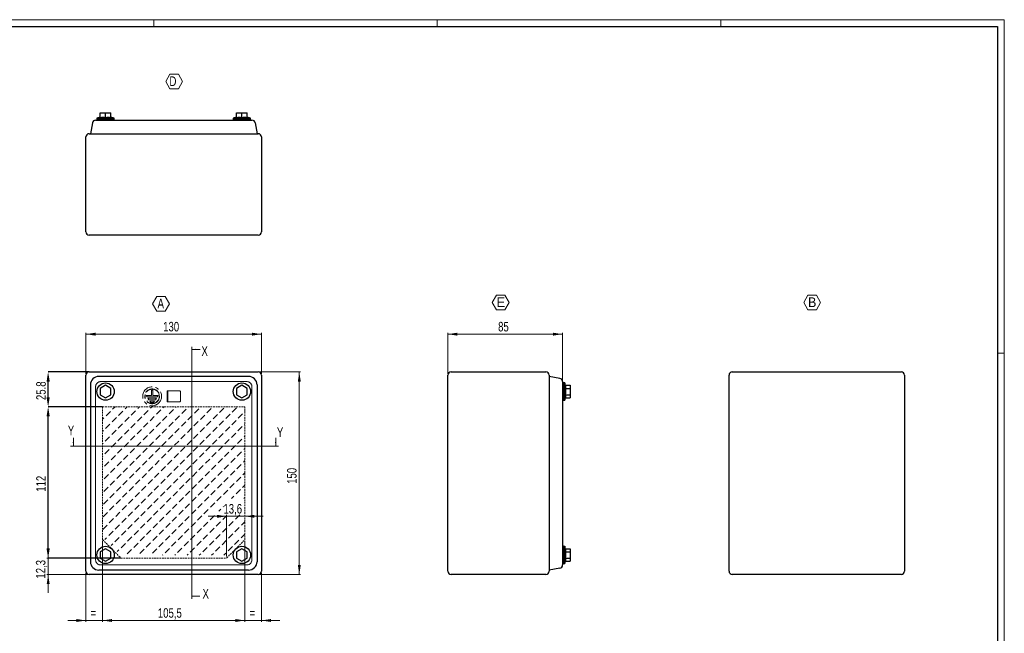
# Model space of a CAD drawing. Header units: millimetres. Extents: x 0 to 1189, y 0 to 841.
# Tile 3 of 3: x 460 to 1189, y 387 to 841. Entities that reach past the tile are written whole.
import ezdxf

# ---------------------------------------------------------------- set-up
doc = ezdxf.new("R2010")
doc.units = ezdxf.units.MM
doc.header["$PDSIZE"] = -1
doc.linetypes.add('CENTERX2', pattern=[20.32, 12.7, -2.54, 2.54, -2.54])
doc.linetypes.add('HIDDEN', pattern=[1.905, 1.27, -0.635])
doc.styles.add('SLDTEXTSTYLE0', font='TXT', dxfattribs={"width": 0.75})
doc.styles.add('SLDTEXTSTYLE5', font='TXT', dxfattribs={"width": 0.749988})
doc.styles.add('SLDTEXTSTYLE6', font='TXT', dxfattribs={"width": 1.034399})
doc.styles.add('SLDTEXTSTYLE7', font='TXT', dxfattribs={"width": 0.965439})
doc.dimstyles.new('SLDDIMSTYLE0', dxfattribs={"dimtxt": 7.055556, "dimasz": 7.055556, "dimexe": 0, "dimexo": 0.0625, "dimgap": 1.763889, "dimtad": 1, "dimdec": 1, "dimrnd": 1e-09, "dimzin": 12, "dimdsep": 46, "dimtxsty": 'SLDTEXTSTYLE0', "dimsah": 1, "dimcen": 0.09, "dimadec": 0, "dimazin": 3, "dimtfac": 1, "dimtdec": 1, "dimtmove": 0, "dimatfit": 0, "dimfxl": 1, "dimfrac": 2, "dimtolj": 1, "dimtzin": 12, "dimarcsym": 0})
doc.dimstyles.new('SLDDIMSTYLE1', dxfattribs={"dimtxt": 7.055556, "dimasz": 7.055556, "dimexe": 0, "dimexo": 0.0625, "dimgap": 1.763889, "dimtad": 1, "dimrnd": 1e-09, "dimzin": 12, "dimdsep": 46, "dimtxsty": 'SLDTEXTSTYLE0', "dimsah": 1, "dimcen": 0.09, "dimadec": 0, "dimazin": 3, "dimtfac": 1, "dimtofl": 0, "dimtmove": 0, "dimatfit": 3, "dimfxl": 1, "dimfrac": 2, "dimtolj": 1, "dimtzin": 12, "dimarcsym": 0})
doc.dimstyles.new('SLDDIMSTYLE2', dxfattribs={"dimtxt": 7.055556, "dimasz": 7.055556, "dimexe": 0, "dimexo": 0.0625, "dimgap": 1.763889, "dimtad": 1, "dimdec": 1, "dimrnd": 1e-09, "dimzin": 12, "dimdsep": 46, "dimtxsty": 'SLDTEXTSTYLE0', "dimsah": 1, "dimcen": 0.09, "dimadec": 0, "dimazin": 3, "dimtfac": 1, "dimtdec": 1, "dimtofl": 0, "dimtmove": 0, "dimatfit": 3, "dimfxl": 1, "dimfrac": 2, "dimtolj": 1, "dimtzin": 12, "dimarcsym": 0})
doc.dimstyles.new('SLDDIMSTYLE3', dxfattribs={"dimtxt": 7.055556, "dimasz": 7.055556, "dimexe": 0, "dimexo": 0.0625, "dimgap": 1.763889, "dimtad": 1, "dimrnd": 1e-09, "dimzin": 12, "dimdsep": 46, "dimtxsty": 'SLDTEXTSTYLE0', "dimsah": 1, "dimcen": 0.09, "dimadec": 0, "dimazin": 3, "dimtfac": 1, "dimtmove": 0, "dimatfit": 0, "dimfxl": 1, "dimfrac": 2, "dimtolj": 1, "dimtzin": 12, "dimarcsym": 0})

# ---------------------------------------------------------------- blocks, each defined once
blk = doc.blocks.new('SW_HATCH_0')
at = {"color": 0, "linetype": 'Continuous', "lineweight": 0}
for p, q in [((0, 0), (0.21, 0.21)), ((7.39, -1.68), (9.29, 0.21)), ((16.74, -1.4), (18.36, 0.21)), ((26.09, -1.13), (27.43, 0.21)), ((35.43, -0.85), (36.5, 0.21)), ((44.78, -0.58), (45.57, 0.21)), ((54.13, -0.3), (54.64, 0.21)), ((63.47, -0.03), (63.71, 0.21)), ((2.58, -6.49), (5.79, -3.28)), ((11.93, -6.21), (15.14, -3.01)), ((21.28, -5.94), (24.48, -2.73)), ((25.81, -10.47), (29.02, -7.27)), ((30.62, -5.66), (33.83, -2.46)), ((35.16, -10.2), (38.36, -6.99)), ((39.97, -5.39), (43.18, -2.18)), ((44.5, -9.92), (47.71, -6.72)), ((49.31, -5.11), (52.52, -1.91)), ((53.85, -9.65), (57.06, -6.44)), ((58.66, -4.84), (61.87, -1.63)), ((63.2, -9.37), (66.4, -6.17)), ((68.01, -4.56), (71.22, -1.36)), ((72.54, -9.1), (75.75, -5.89)), ((77.35, -4.29), (80.56, -1.08)), ((81.89, -8.82), (85.1, -5.62)), ((86.7, -4.01), (89.91, -0.81)), ((91.24, -8.55), (94.44, -5.34)), ((96.05, -3.74), (99.25, -0.53)), ((100.58, -8.27), (103.79, -5.07)), ((105.39, -3.46), (105.5, -3.36)), ((0, -9.07), (0.98, -8.09)), ((2.31, -15.84), (5.51, -12.63)), ((7.12, -11.03), (10.32, -7.82)), ((11.65, -15.56), (14.86, -12.35)), ((16.46, -10.75), (19.67, -7.54)), ((21, -15.29), (24.21, -12.08)), ((30.35, -15.01), (33.55, -11.8)), ((39.69, -14.74), (42.9, -11.53)), ((49.04, -14.46), (52.25, -11.25)), ((58.39, -14.19), (61.59, -10.98)), ((67.73, -13.91), (70.94, -10.7)), ((77.08, -13.63), (80.29, -10.43)), ((86.43, -13.36), (89.63, -10.15)), ((95.77, -13.08), (98.98, -9.88)), ((100.31, -17.62), (103.52, -14.41)), ((105.12, -12.81), (105.5, -12.43)), ((0, -18.14), (0.7, -17.44)), ((6.84, -20.37), (10.05, -17.16)), ((11.38, -24.91), (14.59, -21.7)), ((16.19, -20.1), (19.4, -16.89)), ((20.72, -24.63), (23.93, -21.43)), ((25.54, -19.82), (28.74, -16.61)), ((30.07, -24.36), (33.28, -21.15)), ((34.88, -19.55), (38.09, -16.34)), ((39.42, -24.08), (42.63, -20.87)), ((44.23, -19.27), (47.44, -16.06)), ((48.76, -23.81), (51.97, -20.6)), ((53.58, -19), (56.78, -15.79)), ((58.11, -23.53), (61.32, -20.32)), ((62.92, -18.72), (66.13, -15.51)), ((67.46, -23.26), (70.66, -20.05)), ((72.27, -18.45), (75.48, -15.24)), ((76.8, -22.98), (80.01, -19.77)), ((81.62, -18.17), (84.82, -14.96)), ((86.15, -22.71), (89.36, -19.5)), ((90.96, -17.9), (94.17, -14.69)), ((95.5, -22.43), (98.7, -19.22)), ((104.84, -22.16), (105.5, -21.5)), ((0, -27.21), (0.43, -26.79)), ((2.03, -25.18), (5.24, -21.98)), ((6.57, -29.72), (9.77, -26.51)), ((15.91, -29.44), (19.12, -26.24)), ((25.26, -29.17), (28.47, -25.96)), ((34.61, -28.89), (37.81, -25.69)), ((43.95, -28.62), (47.16, -25.41)), ((53.3, -28.34), (56.51, -25.14)), ((62.65, -28.07), (65.85, -24.86)), ((71.99, -27.79), (75.2, -24.59)), ((76.53, -32.33), (79.74, -29.12)), ((81.34, -27.52), (84.55, -24.31)), ((85.88, -32.05), (89.08, -28.85)), ((90.69, -27.24), (93.89, -24.03)), ((95.22, -31.78), (98.43, -28.57)), ((100.03, -26.97), (103.24, -23.76)), ((0, -36.29), (0.15, -36.13)), ((1.76, -34.53), (4.96, -31.32)), ((6.29, -39.06), (9.5, -35.86)), ((11.1, -34.25), (14.31, -31.05)), ((15.64, -38.79), (18.85, -35.58)), ((20.45, -33.98), (23.66, -30.77)), ((24.99, -38.51), (28.19, -35.31)), ((29.8, -33.7), (33, -30.5)), ((34.33, -38.24), (37.54, -35.03)), ((39.14, -33.43), (42.35, -30.22)), ((43.68, -37.96), (46.89, -34.76)), ((48.49, -33.15), (51.7, -29.95)), ((53.03, -37.69), (56.23, -34.48)), ((57.84, -32.88), (61.04, -29.67)), ((62.37, -37.41), (65.58, -34.21)), ((67.18, -32.6), (70.39, -29.4)), ((71.72, -37.14), (74.93, -33.93)), ((81.06, -36.86), (84.27, -33.66)), ((90.41, -36.59), (93.62, -33.38)), ((99.76, -36.31), (102.97, -33.11)), ((104.57, -31.5), (105.5, -30.57)), ((1.48, -43.88), (4.69, -40.67)), ((10.83, -43.6), (14.04, -40.39)), ((20.17, -43.33), (23.38, -40.12)), ((29.52, -43.05), (32.73, -39.84)), ((38.87, -42.78), (42.07, -39.57)), ((48.21, -42.5), (51.42, -39.29)), ((57.56, -42.22), (60.77, -39.02)), ((62.1, -46.76), (65.3, -43.55)), ((66.91, -41.95), (70.11, -38.74)), ((71.44, -46.49), (74.65, -43.28)), ((76.25, -41.67), (79.46, -38.47)), ((80.79, -46.21), (84, -43)), ((85.6, -41.4), (88.81, -38.19)), ((90.14, -45.94), (93.34, -42.73)), ((94.95, -41.12), (98.15, -37.92)), ((99.48, -45.66), (102.69, -42.45)), ((104.29, -40.85), (105.5, -39.64)), ((1.21, -53.22), (4.41, -50.02)), ((6.02, -48.41), (9.22, -45.2)), ((10.55, -52.95), (13.76, -49.74)), ((15.36, -48.14), (18.57, -44.93)), ((19.9, -52.67), (23.11, -49.46)), ((24.71, -47.86), (27.92, -44.65)), ((29.25, -52.4), (32.45, -49.19)), ((34.06, -47.59), (37.26, -44.38)), ((38.59, -52.12), (41.8, -48.91)), ((43.4, -47.31), (46.61, -44.1)), ((47.94, -51.85), (51.15, -48.64)), ((52.75, -47.04), (55.96, -43.83)), ((57.29, -51.57), (60.49, -48.36)), ((66.63, -51.3), (69.84, -48.09)), ((75.98, -51.02), (79.19, -47.81)), ((85.33, -50.75), (88.53, -47.54)), ((94.67, -50.47), (97.88, -47.26)), ((104.02, -50.2), (105.5, -48.71)), ((5.74, -57.76), (8.95, -54.55)), ((15.09, -57.48), (18.3, -54.28)), ((24.44, -57.21), (27.64, -54)), ((33.78, -56.93), (36.99, -53.73)), ((38.32, -61.47), (41.52, -58.26)), ((43.13, -56.66), (46.34, -53.45)), ((47.66, -61.19), (50.87, -57.99)), ((52.47, -56.38), (55.68, -53.18)), ((57.01, -60.92), (60.22, -57.71)), ((61.82, -56.11), (65.03, -52.9)), ((66.36, -60.64), (69.56, -57.44)), ((71.17, -55.83), (74.38, -52.62)), ((75.7, -60.37), (78.91, -57.16)), ((80.51, -55.56), (83.72, -52.35)), ((85.05, -60.09), (88.26, -56.89)), ((89.86, -55.28), (93.07, -52.07)), ((94.4, -59.82), (97.6, -56.61)), ((99.21, -55.01), (102.41, -51.8)), ((103.74, -59.54), (105.5, -57.79)), ((0.93, -62.57), (4.14, -59.36)), ((5.47, -67.1), (8.67, -63.9)), ((10.28, -62.29), (13.48, -59.09)), ((14.81, -66.83), (18.02, -63.62)), ((19.62, -62.02), (22.83, -58.81)), ((24.16, -66.55), (27.37, -63.35)), ((28.97, -61.74), (32.18, -58.54)), ((33.51, -66.28), (36.71, -63.07)), ((42.85, -66), (46.06, -62.8)), ((52.2, -65.73), (55.41, -62.52)), ((61.55, -65.45), (64.75, -62.25)), ((70.89, -65.18), (74.1, -61.97)), ((80.24, -64.9), (83.45, -61.7)), ((89.59, -64.63), (92.79, -61.42)), ((98.93, -64.35), (102.14, -61.15)), ((0.66, -71.92), (3.86, -68.71)), ((10, -71.64), (13.21, -68.43)), ((19.35, -71.37), (22.56, -68.16)), ((23.88, -75.9), (27.09, -72.69)), ((28.7, -71.09), (31.9, -67.88)), ((33.23, -75.63), (36.44, -72.42)), ((38.04, -70.81), (41.25, -67.61)), ((42.58, -75.35), (45.79, -72.14)), ((47.39, -70.54), (50.6, -67.33)), ((51.92, -75.08), (55.13, -71.87)), ((56.74, -70.26), (59.94, -67.06)), ((61.27, -74.8), (64.48, -71.59)), ((66.08, -69.99), (69.29, -66.78)), ((70.62, -74.53), (73.82, -71.32)), ((75.43, -69.71), (78.64, -66.51)), ((79.96, -74.25), (83.17, -71.04)), ((84.78, -69.44), (87.98, -66.23)), ((95.58, -67.7), (97.33, -65.96)), ((104.66, -67.7), (105.5, -66.86)), ((0.38, -81.26), (3.59, -78.05)), ((5.19, -76.45), (8.4, -73.24)), ((9.73, -80.99), (12.93, -77.78)), ((14.54, -76.18), (17.75, -72.97)), ((19.07, -80.71), (22.28, -77.5)), ((28.42, -80.44), (31.63, -77.23)), ((37.77, -80.16), (40.97, -76.95)), ((47.11, -79.89), (50.32, -76.68)), ((56.46, -79.61), (59.67, -76.4)), ((65.81, -79.34), (69.01, -76.13)), ((75.15, -79.06), (78.36, -75.85)), ((86.22, -77.07), (87.71, -75.58)), ((89.31, -73.97), (89.58, -73.71)), ((98.38, -83.05), (101.59, -79.84)), ((0.11, -90.61), (3.31, -87.4)), ((4.92, -85.8), (8.12, -82.59)), ((9.45, -90.33), (12.66, -87.13)), ((14.26, -85.52), (17.47, -82.32)), ((18.8, -90.06), (22.01, -86.85)), ((23.61, -85.25), (26.82, -82.04)), ((28.15, -89.78), (31.35, -86.58)), ((32.96, -84.97), (36.16, -81.77)), ((37.49, -89.51), (40.7, -86.3)), ((42.3, -84.7), (45.51, -81.49)), ((46.84, -89.23), (50.05, -86.03)), ((51.65, -84.42), (54.86, -81.21)), ((56.19, -88.96), (59.39, -85.75)), ((61, -84.15), (64.2, -80.94)), ((65.53, -88.68), (68.74, -85.48)), ((70.34, -83.87), (73.55, -80.66)), ((74.88, -88.41), (78.09, -85.2)), ((79.69, -83.6), (82.9, -80.39)), ((84.22, -88.13), (87.43, -84.93)), ((89.04, -83.32), (91.62, -80.74)), ((93.57, -87.86), (96.78, -84.65)), ((102.92, -87.58), (105.5, -85)), ((4.64, -95.14), (7.85, -91.94)), ((13.99, -94.87), (17.2, -91.66)), ((23.33, -94.59), (26.54, -91.39)), ((32.68, -94.32), (35.89, -91.11)), ((42.03, -94.04), (45.23, -90.84)), ((51.37, -93.77), (54.58, -90.56)), ((60.72, -93.49), (63.93, -90.29)), ((70.07, -93.22), (73.27, -90.01)), ((74.6, -97.75), (77.81, -94.55)), ((79.41, -92.94), (82.62, -89.74)), ((83.95, -97.48), (87.16, -94.27)), ((88.76, -92.67), (91.97, -89.46)), ((93.3, -97.2), (96.5, -94)), ((98.11, -92.39), (101.31, -89.19)), ((102.64, -96.93), (105.5, -94.07)), ((1.8, -97.99), (3.04, -96.75)), ((6.34, -102.52), (7.57, -101.28)), ((9.18, -99.68), (12.38, -96.47)), ((13.71, -104.22), (16.92, -101.01)), ((18.52, -99.4), (21.73, -96.2)), ((23.06, -103.94), (26.27, -100.73)), ((27.87, -99.13), (31.08, -95.92)), ((32.41, -103.67), (35.61, -100.46)), ((37.22, -98.85), (40.42, -95.65)), ((41.75, -103.39), (44.96, -100.18)), ((46.56, -98.58), (49.77, -95.37)), ((51.1, -103.12), (54.31, -99.91)), ((55.91, -98.3), (59.12, -95.1)), ((60.45, -102.84), (63.65, -99.63)), ((65.26, -98.03), (68.46, -94.82)), ((69.79, -102.56), (73, -99.36)), ((79.14, -102.29), (82.35, -99.08)), ((88.49, -102.01), (91.69, -98.81)), ((97.83, -101.74), (101.04, -98.53)), ((10.87, -107.06), (12.11, -105.82)), ((18.25, -108.75), (21.46, -105.54)), ((27.6, -108.48), (30.8, -105.27)), ((36.94, -108.2), (40.15, -104.99)), ((46.29, -107.93), (49.5, -104.72)), ((53.5, -109.79), (54.03, -109.25)), ((55.63, -107.65), (58.84, -104.44)), ((62.57, -109.79), (63.38, -108.98)), ((64.98, -107.38), (68.19, -104.17)), ((71.64, -109.79), (72.72, -108.7)), ((74.33, -107.1), (77.54, -103.89)), ((80.71, -109.79), (82.07, -108.43)), ((83.67, -106.83), (86.88, -103.62)), ((89.79, -109.79), (91.42, -108.15)), ((93.02, -106.55), (96.23, -103.34)), ((44.43, -109.79), (44.68, -109.53))]:
    blk.add_line(p, q, dxfattribs=at)
blk = doc.blocks.new('_D')
at = {"color": 7, "linetype": 'Continuous', "lineweight": 0}
for p, q in [((612.96, 443.31), (612.96, 474.19)), ((612.96, 473.19), (599.39, 473.19)), ((612.96, 473.19), (626.56, 473.19)), ((626.56, 473.19), (640.13, 473.19))]:
    blk.add_line(p, q, dxfattribs=at)
at = {"color": 7, "linetype": 'Continuous', "lineweight": 18}
for points in [[(612.96, 473.19), (605.91, 474.28), (605.91, 472.11)], [(626.56, 473.19), (633.62, 472.11), (633.62, 474.28)]]:
    blk.add_solid(points, dxfattribs=at)
at = {"color": 7, "linetype": 'Continuous', "lineweight": 18, "insert": (610.64, 482.29), "char_height": 7.056, "attachment_point": 1, "style": 'SLDTEXTSTYLE0'}
blk.add_mtext('13,6', dxfattribs=at)
blk = doc.blocks.new('_D_1')
at = {"color": 0, "linetype": 'Continuous', "lineweight": -2}
for p, q in [((521, 554.31), (480.77, 554.31)), ((480.77, 449.36), (480.77, 547.25)), ((534.6, 442.31), (480.77, 442.31))]:
    blk.add_line(p, q, dxfattribs=at)
at = {"color": 0}
for points in [[(481.95, 547.25), (479.6, 547.25), (480.77, 554.31)], [(479.6, 449.36), (481.95, 449.36), (480.77, 442.31)]]:
    blk.add_solid(points, dxfattribs=at)
at = {"layer": 'Defpoints', "color": 0}
for p in [(480.77, 554.31), (521.06, 554.31), (534.66, 442.31)]:
    blk.add_point(p, dxfattribs=at)
at = {"color": 0, "lineweight": 18, "insert": (471.95, 497.31), "char_height": 7.056, "attachment_point": 2, "rotation": 90, "style": 'SLDTEXTSTYLE0'}
blk.add_mtext('\\A1;112', dxfattribs=at)
blk = doc.blocks.new('_D_2')
at = {"color": 7, "linetype": 'Continuous', "lineweight": 0}
for p, q in [((521.06, 454.91), (521.06, 395.06)), ((626.56, 454.91), (626.56, 395.06)), ((521.06, 396.06), (626.56, 396.06))]:
    blk.add_line(p, q, dxfattribs=at)
at = {"color": 7, "linetype": 'Continuous', "lineweight": 18}
for points in [[(521.06, 396.06), (528.12, 394.97), (528.12, 397.14)], [(626.56, 396.06), (619.51, 397.14), (619.51, 394.97)]]:
    blk.add_solid(points, dxfattribs=at)
at = {"color": 7, "linetype": 'Continuous', "lineweight": 18, "insert": (562.08, 405.15), "char_height": 7.056, "attachment_point": 1, "style": 'SLDTEXTSTYLE0'}
blk.add_mtext('105,5', dxfattribs=at)
blk = doc.blocks.new('_D_3')
at = {"color": 7, "linetype": 'Continuous', "lineweight": 0}
for p, q in [((521.06, 454.91), (521.06, 395.06)), ((508.81, 431.46), (508.81, 395.06)), ((508.81, 396.06), (495.24, 396.06)), ((521.06, 396.06), (508.81, 396.06)), ((521.06, 396.06), (534.63, 396.06))]:
    blk.add_line(p, q, dxfattribs=at)
at = {"color": 7, "linetype": 'Continuous', "lineweight": 18}
for points in [[(508.81, 396.06), (501.76, 397.14), (501.76, 394.97)], [(521.06, 396.06), (528.12, 394.97), (528.12, 397.14)]]:
    blk.add_solid(points, dxfattribs=at)
at = {"color": 7, "linetype": 'Continuous', "lineweight": 18, "insert": (512.09, 405.15), "char_height": 7.06, "attachment_point": 1, "style": 'SLDTEXTSTYLE0'}
blk.add_mtext('=', dxfattribs=at)
blk = doc.blocks.new('_D_4')
at = {"color": 7, "linetype": 'Continuous', "lineweight": 0}
for p, q in [((626.56, 454.91), (626.56, 395.06)), ((638.81, 431.46), (638.81, 395.06)), ((626.56, 396.06), (612.99, 396.06)), ((626.56, 396.06), (638.81, 396.06)), ((638.81, 396.06), (652.38, 396.06))]:
    blk.add_line(p, q, dxfattribs=at)
at = {"color": 7, "linetype": 'Continuous', "lineweight": 18}
for points in [[(626.56, 396.06), (619.51, 397.14), (619.51, 394.97)], [(638.81, 396.06), (645.87, 394.97), (645.87, 397.14)]]:
    blk.add_solid(points, dxfattribs=at)
at = {"color": 7, "linetype": 'Continuous', "lineweight": 18, "insert": (629.84, 405.15), "char_height": 7.06, "attachment_point": 1, "style": 'SLDTEXTSTYLE0'}
blk.add_mtext('=', dxfattribs=at)
blk = doc.blocks.new('_D_5')
at = {"color": 0, "linetype": 'Continuous', "lineweight": -2}
for p, q in [((511.15, 580.06), (480.77, 580.06)), ((480.77, 561.36), (480.77, 573)), ((521, 554.31), (480.77, 554.31))]:
    blk.add_line(p, q, dxfattribs=at)
at = {"color": 0}
for points in [[(481.95, 573), (479.6, 573), (480.77, 580.06)], [(479.6, 561.36), (481.95, 561.36), (480.77, 554.31)]]:
    blk.add_solid(points, dxfattribs=at)
at = {"layer": 'Defpoints', "color": 0}
for p in [(480.77, 580.06), (511.21, 580.06), (521.06, 554.31)]:
    blk.add_point(p, dxfattribs=at)
at = {"color": 0, "lineweight": 18, "insert": (471.95, 566.18), "char_height": 7.056, "attachment_point": 2, "rotation": 90, "style": 'SLDTEXTSTYLE0'}
blk.add_mtext('\\A1;25.8', dxfattribs=at)
blk = doc.blocks.new('_D_6')
at = {"color": 7, "linetype": 'Continuous', "lineweight": 0}
for p, q in [((480.81, 442.31), (480.81, 455.88)), ((533.66, 442.31), (479.81, 442.31)), ((480.81, 430.06), (480.81, 442.31)), ((510.21, 430.06), (479.81, 430.06)), ((480.81, 430.06), (480.81, 416.49))]:
    blk.add_line(p, q, dxfattribs=at)
at = {"color": 7, "linetype": 'Continuous', "lineweight": 18}
for points in [[(480.81, 442.31), (481.9, 449.36), (479.73, 449.36)], [(480.81, 430.06), (479.73, 423), (481.9, 423)]]:
    blk.add_solid(points, dxfattribs=at)
at = {"color": 7, "linetype": 'Continuous', "lineweight": 18, "insert": (471.72, 427.06), "char_height": 7.056, "attachment_point": 1, "rotation": 90, "style": 'SLDTEXTSTYLE0'}
blk.add_mtext('12,3', dxfattribs=at)
blk = doc.blocks.new('_D_7')
at = {"color": 7, "linetype": 'Continuous', "lineweight": 0}
for p, q in [((508.81, 578.66), (508.81, 609.06)), ((508.81, 608.06), (638.81, 608.06)), ((638.81, 578.66), (638.81, 609.06))]:
    blk.add_line(p, q, dxfattribs=at)
at = {"color": 7, "linetype": 'Continuous', "lineweight": 18}
for points in [[(508.81, 608.06), (515.87, 606.97), (515.87, 609.14)], [(638.81, 608.06), (631.76, 609.14), (631.76, 606.97)]]:
    blk.add_solid(points, dxfattribs=at)
at = {"color": 7, "linetype": 'Continuous', "lineweight": 18, "insert": (565.99, 617.15), "char_height": 7.056, "attachment_point": 1, "style": 'SLDTEXTSTYLE0'}
blk.add_mtext('130', dxfattribs=at)
blk = doc.blocks.new('_D_8')
at = {"color": 7, "linetype": 'Continuous', "lineweight": 0}
for p, q in [((637.41, 580.06), (667.81, 580.06)), ((666.81, 580.06), (666.81, 430.06)), ((637.41, 430.06), (667.81, 430.06))]:
    blk.add_line(p, q, dxfattribs=at)
at = {"color": 7, "linetype": 'Continuous', "lineweight": 18}
for points in [[(666.81, 580.06), (665.73, 573), (667.9, 573)], [(666.81, 430.06), (667.9, 437.11), (665.73, 437.11)]]:
    blk.add_solid(points, dxfattribs=at)
at = {"color": 7, "linetype": 'Continuous', "lineweight": 18, "insert": (657.72, 497.24), "char_height": 7.056, "attachment_point": 1, "rotation": 90, "style": 'SLDTEXTSTYLE0'}
blk.add_mtext('150', dxfattribs=at)
blk = doc.blocks.new('SW_NOTE_0_8')
at = {"color": 0, "linetype": 'Continuous', "lineweight": 18}
for p, q in [((-2.84, 5.37), (0.3, 10.81)), ((0.3, 10.81), (6.57, 10.81)), ((6.57, 10.81), (9.71, 5.37)), ((0.3, -0.06), (-2.84, 5.37)), ((9.71, 5.37), (6.57, -0.06)), ((6.57, -0.06), (0.3, -0.06))]:
    blk.add_line(p, q, dxfattribs=at)
at = {"color": 0, "linetype": 'Continuous', "lineweight": 18, "insert": (3.24, 9.21), "char_height": 7.14, "attachment_point": 2, "style": 'SLDTEXTSTYLE5'}
blk.add_mtext('A', dxfattribs=at)
blk = doc.blocks.new('SW_NOTE_0_9')
at = {"color": 0, "linetype": 'Continuous', "lineweight": 18}
for p, q in [((-2.85, 5.32), (0.29, 10.76)), ((0.29, 10.76), (6.57, 10.76)), ((6.57, 10.76), (9.7, 5.32)), ((0.29, -0.11), (-2.85, 5.32)), ((9.7, 5.32), (6.57, -0.11)), ((6.57, -0.11), (0.29, -0.11))]:
    blk.add_line(p, q, dxfattribs=at)
at = {"color": 0, "linetype": 'Continuous', "lineweight": 18, "insert": (3.54, 9.21), "char_height": 7.14, "attachment_point": 2, "style": 'SLDTEXTSTYLE6'}
blk.add_mtext('E', dxfattribs=at)
blk = doc.blocks.new('SW_NOTE_0_10')
at = {"color": 0, "linetype": 'Continuous', "lineweight": 18}
for p, q in [((-2.83, 5.32), (0.3, 10.76)), ((0.3, 10.76), (6.58, 10.76)), ((6.58, 10.76), (9.72, 5.32)), ((0.3, -0.11), (-2.83, 5.32)), ((9.72, 5.32), (6.58, -0.11)), ((6.58, -0.11), (0.3, -0.11))]:
    blk.add_line(p, q, dxfattribs=at)
at = {"color": 0, "linetype": 'Continuous', "lineweight": 18, "insert": (3.45, 9.21), "char_height": 7.14, "attachment_point": 2, "style": 'SLDTEXTSTYLE7'}
blk.add_mtext('B', dxfattribs=at)
blk = doc.blocks.new('_D_9')
at = {"color": 7, "linetype": 'Continuous', "lineweight": 0}
for p, q in [((776.79, 578.66), (776.79, 609.06)), ((776.79, 608.06), (861.79, 608.06)), ((861.79, 570.1), (861.79, 609.06))]:
    blk.add_line(p, q, dxfattribs=at)
at = {"color": 7, "linetype": 'Continuous', "lineweight": 18}
for points in [[(776.79, 608.06), (783.84, 606.97), (783.84, 609.14)], [(861.79, 608.06), (854.73, 609.14), (854.73, 606.97)]]:
    blk.add_solid(points, dxfattribs=at)
at = {"color": 7, "linetype": 'Continuous', "lineweight": 18, "insert": (814.08, 617.15), "char_height": 7.056, "attachment_point": 1, "style": 'SLDTEXTSTYLE0'}
blk.add_mtext('85', dxfattribs=at)
blk = doc.blocks.new('SW_NOTE_0_12')
at = {"color": 0, "linetype": 'Continuous', "lineweight": 18}
for p, q in [((-2.76, 5.4), (0.38, 10.84)), ((0.38, 10.84), (6.66, 10.84)), ((6.66, 10.84), (9.79, 5.4)), ((0.38, -0.03), (-2.76, 5.4)), ((9.79, 5.4), (6.66, -0.03)), ((6.66, -0.03), (0.38, -0.03))]:
    blk.add_line(p, q, dxfattribs=at)
at = {"color": 0, "linetype": 'Continuous', "lineweight": 18, "insert": (0, 9.21), "char_height": 7.14, "attachment_point": 1, "style": 'SLDTEXTSTYLE0'}
blk.add_mtext('D', dxfattribs=at)

msp = doc.modelspace()

# ---------------------------------------------------------------- linework, layer by layer
at = {"color": 7, "linetype": 'Continuous', "lineweight": 18}
for p, q in [((1189.003, 840.919), (0.003, 840.919)), ((559.003, 835.919), (559.003, 840.919)), ((769.003, 835.919), (769.003, 840.919)), ((979.003, 835.919), (979.003, 840.919)), ((1189.003, -0.081), (1189.003, 840.919)), ((587.132, 598.747), (587.132, 412.055)), ((593.291, 596.747), (587.132, 596.747)), ((1184.003, 593.919), (1189.003, 593.919)), ((515.915, 569.099), (515.915, 441.016)), ((627.854, 572.956), (519.771, 572.956)), ((631.711, 441.016), (631.711, 569.099)), ((651.303, 525.181), (497.439, 525.181)), ((499.439, 531.181), (499.439, 525.181)), ((649.303, 531.181), (649.303, 525.181)), ((519.771, 437.16), (627.854, 437.16)), ((593.132, 414.055), (587.132, 414.055))]:
    msp.add_line(p, q, dxfattribs=at)
at = {"color": 7, "linetype": 'Continuous', "lineweight": 25}
for p, q in [((5.003, 835.919), (1184.003, 835.919)), ((1184.003, 835.919), (1184.003, 4.919)), ((519.313, 768.681), (516.888, 768.076)), ((516.888, 768.076), (529.738, 768.076)), ((516.888, 767.076), (516.888, 766.476)), ((516.888, 767.076), (529.738, 767.076)), ((516.913, 768.076), (516.913, 767.076)), ((519.313, 768.526), (519.313, 772.076)), ((519.313, 772.076), (523.313, 772.076)), ((519.771, 766.476), (627.854, 766.476)), ((523.313, 772.076), (527.313, 772.076)), ((523.313, 768.526), (523.313, 772.076)), ((527.313, 768.526), (527.313, 772.076)), ((529.738, 768.076), (527.313, 768.681)), ((529.713, 767.076), (529.713, 768.076)), ((529.738, 766.476), (529.738, 767.076)), ((620.313, 768.681), (617.888, 768.076)), ((617.888, 768.076), (630.738, 768.076)), ((617.888, 767.076), (617.888, 766.476)), ((617.888, 767.076), (630.738, 767.076)), ((617.913, 768.076), (617.913, 767.076)), ((620.313, 772.076), (624.313, 772.076)), ((620.313, 768.526), (620.313, 772.076)), ((624.313, 772.076), (628.313, 772.076)), ((624.313, 768.526), (624.313, 772.076)), ((628.313, 768.526), (628.313, 772.076)), ((630.738, 768.076), (628.313, 768.681)), ((630.713, 767.076), (630.713, 768.076)), ((630.738, 766.476), (630.738, 767.076)), ((513.551, 764.493), (512.138, 756.476)), ((634.074, 764.493), (635.488, 756.476)), ((508.813, 683.876), (508.813, 754.076)), ((511.213, 756.476), (636.413, 756.476)), ((638.813, 754.076), (638.813, 683.876)), ((636.413, 681.476), (511.213, 681.476)), ((508.813, 432.458), (508.813, 577.658)), ((511.213, 580.058), (636.413, 580.058)), ((629.268, 576.733), (518.358, 576.733)), ((638.813, 577.658), (638.813, 432.458)), ((776.789, 432.458), (776.789, 577.658)), ((779.189, 580.058), (849.389, 580.058)), ((851.789, 577.658), (851.789, 432.458)), ((859.806, 575.319), (851.789, 576.733)), ((985.14, 432.458), (985.14, 577.658)), ((987.54, 580.058), (1112.74, 580.058)), ((1115.14, 577.658), (1115.14, 432.458)), ((512.138, 570.513), (512.138, 439.603)), ((523.313, 570.177), (519.313, 567.867)), ((527.313, 567.867), (523.313, 570.177)), ((624.313, 570.177), (620.313, 567.867)), ((628.313, 567.867), (624.313, 570.177)), ((635.488, 570.513), (635.488, 439.603)), ((862.389, 571.983), (861.789, 571.983)), ((861.789, 569.099), (861.789, 441.016)), ((862.389, 571.983), (862.389, 565.558)), ((863.389, 571.958), (862.389, 571.958)), ((863.839, 570.177), (863.389, 571.983)), ((863.389, 571.983), (863.389, 565.558)), ((863.839, 570.177), (867.389, 570.177)), ((867.389, 570.177), (867.389, 567.867)), ((519.313, 567.867), (519.313, 563.248)), ((519.313, 563.248), (523.313, 560.939)), ((523.313, 560.939), (527.313, 563.248)), ((527.313, 563.248), (527.313, 567.867)), ((620.313, 567.867), (620.313, 563.248)), ((620.313, 563.248), (624.313, 560.939)), ((624.313, 560.939), (628.313, 563.248)), ((628.313, 563.248), (628.313, 567.867)), ((862.389, 565.558), (862.389, 559.133)), ((863.389, 565.558), (863.389, 559.133)), ((863.839, 567.867), (867.389, 567.867)), ((863.839, 563.248), (867.389, 563.248)), ((867.389, 567.867), (867.389, 563.248)), ((867.389, 563.248), (867.389, 560.939)), ((861.789, 559.133), (862.389, 559.133)), ((862.389, 559.158), (863.389, 559.158)), ((863.389, 559.133), (863.839, 560.939)), ((863.839, 560.939), (867.389, 560.939)), ((523.313, 449.177), (519.313, 446.867)), ((519.313, 446.867), (519.313, 442.248)), ((527.313, 446.867), (523.313, 449.177)), ((527.313, 442.248), (527.313, 446.867)), ((624.313, 449.177), (620.313, 446.867)), ((620.313, 446.867), (620.313, 442.248)), ((628.313, 446.867), (624.313, 449.177)), ((628.313, 442.248), (628.313, 446.867)), ((862.389, 450.983), (861.789, 450.983)), ((862.389, 450.983), (862.389, 444.558)), ((863.389, 450.958), (862.389, 450.958)), ((863.839, 449.177), (863.389, 450.983)), ((863.389, 450.983), (863.389, 444.558)), ((863.839, 449.177), (867.389, 449.177)), ((863.839, 446.867), (867.389, 446.867)), ((867.389, 449.177), (867.389, 446.867)), ((867.389, 446.867), (867.389, 442.248)), ((519.313, 442.248), (523.313, 439.939)), ((523.313, 439.939), (527.313, 442.248)), ((620.313, 442.248), (624.313, 439.939)), ((624.313, 439.939), (628.313, 442.248)), ((861.789, 438.133), (862.389, 438.133)), ((862.389, 444.558), (862.389, 438.133)), ((862.389, 438.158), (863.389, 438.158)), ((863.389, 444.558), (863.389, 438.133)), ((863.389, 438.133), (863.839, 439.939)), ((863.839, 442.248), (867.389, 442.248)), ((863.839, 439.939), (867.389, 439.939)), ((867.389, 442.248), (867.389, 439.939)), ((629.268, 433.383), (518.358, 433.383)), ((859.806, 434.796), (851.789, 433.383)), ((636.413, 430.058), (511.213, 430.058)), ((849.389, 430.058), (779.189, 430.058)), ((1112.74, 430.058), (987.54, 430.058))]:
    msp.add_line(p, q, dxfattribs=at)
at = {"color": 7, "linetype": 'CENTERX2', "lineweight": 18}
for p, q in [((554.013, 561.558), (553.313, 562.558)), ((553.313, 562.558), (557.313, 562.558)), ((557.313, 566.558), (558.313, 566.558)), ((557.313, 566.558), (557.313, 562.558)), ((558.313, 566.558), (558.313, 562.558)), ((558.313, 562.558), (562.313, 562.558)), ((562.313, 562.558), (561.613, 561.558)), ((568.813, 558.058), (568.813, 566.058)), ((568.813, 566.058), (578.313, 566.058)), ((568.813, 565.208), (569.313, 565.208)), ((568.813, 564.708), (569.313, 564.708)), ((569.313, 566.058), (569.313, 558.058)), ((578.813, 565.558), (578.313, 566.058)), ((578.813, 565.558), (578.813, 558.558)), ((554.013, 561.558), (561.613, 561.558)), ((555.413, 559.558), (554.713, 560.558)), ((554.713, 560.558), (560.913, 560.558)), ((555.413, 559.558), (560.213, 559.558)), ((556.813, 557.558), (556.113, 558.558)), ((556.113, 558.558), (559.513, 558.558)), ((558.813, 557.558), (556.813, 557.558)), ((559.513, 558.558), (558.813, 557.558)), ((560.913, 560.558), (560.213, 559.558)), ((569.313, 559.408), (568.813, 559.408)), ((568.813, 558.908), (569.313, 558.908)), ((578.313, 558.058), (568.813, 558.058)), ((578.313, 558.058), (578.813, 558.558))]:
    msp.add_line(p, q, dxfattribs=at)
at = {"color": 7, "linetype": 'HIDDEN', "lineweight": 18}
for p, q in [((521.063, 554.308), (521.063, 455.908)), ((521.063, 554.308), (626.563, 554.308)), ((626.563, 455.908), (626.563, 554.308)), ((521.063, 455.908), (534.663, 442.308)), ((612.963, 442.308), (626.563, 455.908)), ((534.663, 442.308), (612.963, 442.308))]:
    msp.add_line(p, q, dxfattribs=at)
at = {"color": 7, "linetype": 'Continuous', "lineweight": 25}
for centre in [(523.313, 565.558), (624.313, 565.558), (523.313, 444.558), (624.313, 444.558)]:
    msp.add_circle(centre, 6.425, dxfattribs=at)
at = {"color": 7, "linetype": 'CENTERX2', "lineweight": 18}
for radius in [7, 5.5, 5.25]:
    msp.add_circle((557.813, 562.058), radius, dxfattribs=at)
at = {"color": 7, "linetype": 'Continuous', "lineweight": 25}
for centre, radius, start, end in [((515.915, 764.076), 2.4, 90, 170), ((631.711, 764.076), 2.4, 10, 90), ((511.213, 754.076), 2.4, 90, 180), ((636.413, 754.076), 2.4, 0, 90), ((511.213, 683.876), 2.4, 180, 270), ((636.413, 683.876), 2.4, 270, 0), ((511.213, 577.658), 2.4, 90, 180), ((518.358, 570.513), 6.22, 90, 180), ((629.268, 570.513), 6.22, 0, 90), ((636.413, 577.658), 2.4, 0, 90), ((779.189, 577.658), 2.4, 90, 180), ((849.389, 577.658), 2.4, 0, 90), ((987.54, 577.658), 2.4, 90, 180), ((1112.74, 577.658), 2.4, 0, 90), ((859.389, 572.956), 2.4, 0, 80), ((518.358, 439.603), 6.22, 180, 270), ((629.268, 439.603), 6.22, 270, 0), ((511.213, 432.458), 2.4, 180, 270), ((636.413, 432.458), 2.4, 270, 0), ((779.189, 432.458), 2.4, 180, 270), ((849.389, 432.458), 2.4, 270, 0), ((859.389, 437.16), 2.4, 280, 0), ((987.54, 432.458), 2.4, 180, 270), ((1112.74, 432.458), 2.4, 270, 0)]:
    msp.add_arc(centre, radius, start, end, dxfattribs=at)
for points, knots in [([(515.915, 766.476), (515.915, 766.476), (515.94, 766.476), (516.041, 766.476), (516.116, 766.476), (516.309, 766.476), (516.429, 766.476), (516.712, 766.476), (516.872, 766.476), (517.227, 766.476), (517.425, 766.476), (517.843, 766.476), (518.064, 766.476), (518.53, 766.476), (518.775, 766.476), (519.267, 766.476), (519.517, 766.476), (519.771, 766.476)], [0, 0, 0, 0, 0.125, 0.125, 0.25, 0.25, 0.375, 0.375, 0.5, 0.5, 0.625, 0.625, 0.75, 0.75, 0.875, 0.875, 1, 1, 1, 1]), ([(627.854, 766.476), (628.109, 766.476), (628.359, 766.476), (628.851, 766.476), (629.095, 766.476), (629.561, 766.476), (629.782, 766.476), (630.2, 766.476), (630.398, 766.476), (630.754, 766.476), (630.913, 766.476), (631.196, 766.476), (631.316, 766.476), (631.51, 766.476), (631.584, 766.476), (631.685, 766.476), (631.711, 766.476), (631.711, 766.476)], [0, 0, 0, 0, 0.125, 0.125, 0.25, 0.25, 0.375, 0.375, 0.5, 0.5, 0.625, 0.625, 0.75, 0.75, 0.875, 0.875, 1, 1, 1, 1]), ([(861.789, 572.956), (861.789, 572.956), (861.789, 572.93), (861.789, 572.831), (861.789, 572.757), (861.789, 572.562), (861.789, 572.443), (861.789, 572.163), (861.789, 572), (861.789, 571.645), (861.789, 571.451), (861.789, 571.031), (861.789, 570.807), (861.789, 570.345), (861.789, 570.103), (861.789, 569.605), (861.789, 569.354), (861.789, 569.099)], [0, 0, 0, 0, 0.125, 0.125, 0.25, 0.25, 0.375, 0.375, 0.5, 0.5, 0.625, 0.625, 0.75, 0.75, 0.875, 0.875, 1, 1, 1, 1]), ([(863.839, 567.867), (863.934, 567.107), (863.993, 566.343), (863.994, 564.8), (863.935, 564.019), (863.839, 563.248)], [0, 0, 0, 0, 0.5, 0.5, 1, 1, 1, 1]), ([(863.839, 446.867), (863.934, 446.107), (863.993, 445.343), (863.994, 443.8), (863.935, 443.019), (863.839, 442.248)], [0, 0, 0, 0, 0.5, 0.5, 1, 1, 1, 1]), ([(861.789, 441.016), (861.789, 440.762), (861.789, 440.51), (861.789, 440.013), (861.789, 439.771), (861.789, 439.308), (861.789, 439.084), (861.789, 438.664), (861.789, 438.47), (861.789, 438.115), (861.789, 437.953), (861.789, 437.672), (861.789, 437.554), (861.789, 437.359), (861.789, 437.284), (861.789, 437.185), (861.789, 437.16), (861.789, 437.16)], [0, 0, 0, 0, 0.125, 0.125, 0.25, 0.25, 0.375, 0.375, 0.5, 0.5, 0.625, 0.625, 0.75, 0.75, 0.875, 0.875, 1, 1, 1, 1])]:
    msp.add_open_spline(points, degree=3, knots=knots, dxfattribs=at)
for points in [[(519.313, 768.526), (519.979, 768.622), (521.313, 768.739), (522.646, 768.622), (523.313, 768.526)], [(523.313, 768.526), (523.979, 768.622), (525.313, 768.739), (526.646, 768.622), (527.313, 768.526)], [(620.313, 768.526), (620.979, 768.622), (622.313, 768.739), (623.646, 768.622), (624.313, 768.526)], [(624.313, 768.526), (624.979, 768.622), (626.313, 768.739), (627.646, 768.622), (628.313, 768.526)], [(863.839, 570.177), (863.935, 569.792), (864.052, 569.022), (863.935, 568.252), (863.839, 567.867)], [(863.839, 563.248), (863.935, 562.863), (864.052, 562.094), (863.935, 561.324), (863.839, 560.939)], [(863.839, 449.177), (863.935, 448.792), (864.052, 448.022), (863.935, 447.252), (863.839, 446.867)], [(863.839, 442.248), (863.935, 441.863), (864.052, 441.094), (863.935, 440.324), (863.839, 439.939)]]:
    msp.add_open_spline(points, degree=3, dxfattribs=at)
at = {"color": 7, "linetype": 'Continuous', "lineweight": 0}
for points in [[(519.771, 572.956), (519.517, 572.956), (519.267, 572.93), (518.775, 572.831), (518.53, 572.757), (518.064, 572.562), (517.843, 572.443), (517.425, 572.163), (517.227, 572), (516.872, 571.645), (516.712, 571.451), (516.429, 571.031), (516.309, 570.807), (516.116, 570.345), (516.041, 570.103), (515.94, 569.605), (515.915, 569.354), (515.915, 569.099)], [(631.711, 569.099), (631.711, 569.354), (631.685, 569.605), (631.584, 570.103), (631.51, 570.345), (631.316, 570.807), (631.196, 571.031), (630.913, 571.451), (630.754, 571.645), (630.398, 572), (630.2, 572.163), (629.782, 572.443), (629.561, 572.562), (629.095, 572.757), (628.851, 572.831), (628.359, 572.93), (628.109, 572.956), (627.854, 572.956)], [(515.915, 441.016), (515.915, 440.762), (515.94, 440.51), (516.041, 440.013), (516.116, 439.771), (516.309, 439.308), (516.429, 439.084), (516.712, 438.664), (516.872, 438.47), (517.227, 438.115), (517.425, 437.953), (517.843, 437.672), (518.064, 437.554), (518.53, 437.359), (518.775, 437.284), (519.267, 437.185), (519.517, 437.16), (519.771, 437.16)], [(627.854, 437.16), (628.109, 437.16), (628.359, 437.185), (628.851, 437.284), (629.095, 437.359), (629.561, 437.554), (629.782, 437.672), (630.2, 437.953), (630.398, 438.115), (630.754, 438.47), (630.913, 438.664), (631.196, 439.084), (631.316, 439.308), (631.51, 439.771), (631.584, 440.013), (631.685, 440.51), (631.711, 440.762), (631.711, 441.016)]]:
    msp.add_open_spline(points, degree=3, knots=[0, 0, 0, 0, 0.125, 0.125, 0.25, 0.25, 0.375, 0.375, 0.5, 0.5, 0.625, 0.625, 0.75, 0.75, 0.875, 0.875, 1, 1, 1, 1], dxfattribs=at)
at = {"color": 7, "linetype": 'Continuous', "lineweight": 18}
for points in [[(587.132, 596.747), (590.132, 596.247), (590.132, 597.247)], [(499.439, 525.181), (499.939, 528.181), (498.939, 528.181)], [(649.303, 525.181), (649.803, 528.181), (648.803, 528.181)], [(587.132, 414.055), (590.132, 413.555), (590.132, 414.555)]]:
    msp.add_solid(points, dxfattribs=at)

# ---------------------------------------------------------------- block references
for name, p in [('SW_NOTE_0_12', (570.613, 789.713)), ('SW_NOTE_0_8', (560.953, 625.126)), ('SW_NOTE_0_9', (812.584, 626.074)), ('SW_NOTE_0_10', (1043.255, 626.074))]:
    msp.add_blockref(name, p, dxfattribs=at)
at = {"color": 7, "linetype": 'Continuous', "lineweight": 0}
msp.add_blockref('SW_HATCH_0', (521.063, 554.093), dxfattribs=at)

# ---------------------------------------------------------------- texts
at = {"color": 7, "linetype": 'Continuous', "char_height": 7.144, "attachment_point": 1, "style": 'SLDTEXTSTYLE0'}
for s, insert in [('X', (594.315, 599.104)), ('Y', (495.323, 540.396)), ('Y', (650.182, 539.023)), ('X', (595.11, 419.399))]:
    msp.add_mtext(s, dxfattribs=dict(at, insert=insert))

# ---------------------------------------------------------------- dimensions: what is measured, and where the dimension line sits
at = {"color": 7, "linetype": 'Continuous', "lineweight": 18}
for base, p1, p2, dimstyle, picture, middle in [((638.813, 608.058), (508.813, 577.658), (638.813, 577.658), 'SLDDIMSTYLE1', '_D_7', (573.813, 608.058)), ((861.789, 608.058), (776.789, 577.658), (861.789, 569.099), 'SLDDIMSTYLE2', '_D_9', (819.289, 608.058)), ((626.563, 473.192), (612.963, 442.308), (626.563, 455.908), 'SLDDIMSTYLE0', '_D', (619.763, 473.192)), ((626.563, 396.058), (521.063, 455.908), (626.563, 455.908), 'SLDDIMSTYLE2', '_D_2', (573.813, 396.058))]:
    dim = msp.add_linear_dim(base=base, p1=p1, p2=p2, dimstyle=dimstyle, dxfattribs=at)
    dim.commit()
    dim.dimension.update_dxf_attribs({"geometry": picture, "text_midpoint": middle, "dimtype": 160})
for base, p1, p2, dimstyle, picture, middle in [((480.772790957, 580.05775936), (521.062664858, 554.30775936), (511.212664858, 580.05775936), 'SLDDIMSTYLE2', '_D_5', (480.772790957, 566.18275936)), ((666.813, 430.058), (636.413, 580.058), (636.413, 430.058), 'SLDDIMSTYLE1', '_D_8', (666.813, 505.058)), ((480.773, 554.308), (534.663, 442.308), (521.063, 554.308), 'SLDDIMSTYLE1', '_D_1', (480.773, 497.308)), ((480.812664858, 442.30775936), (511.212664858, 430.05775936), (534.662664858, 442.30775936), 'SLDDIMSTYLE0', '_D_6', (480.812664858, 436.18275936))]:
    dim = msp.add_linear_dim(base=base, p1=p1, p2=p2, angle=90, dimstyle=dimstyle, dxfattribs=at)
    dim.commit()
    dim.dimension.update_dxf_attribs({"geometry": picture, "text_midpoint": middle, "dimtype": 160})
for base, p1, p2, picture, middle in [((508.813, 396.058), (521.063, 455.908), (508.813, 432.458), '_D_3', (514.938, 396.058)), ((638.813, 396.058), (626.563, 455.908), (638.813, 432.458), '_D_4', (632.688, 396.058))]:
    dim = msp.add_linear_dim(base=base, p1=p1, p2=p2, text='=', dimstyle='SLDDIMSTYLE3', dxfattribs=at)
    dim.commit()
    dim.dimension.update_dxf_attribs({"geometry": picture, "text_midpoint": middle, "dimtype": 160})

doc.saveas('drawing.dxf')
